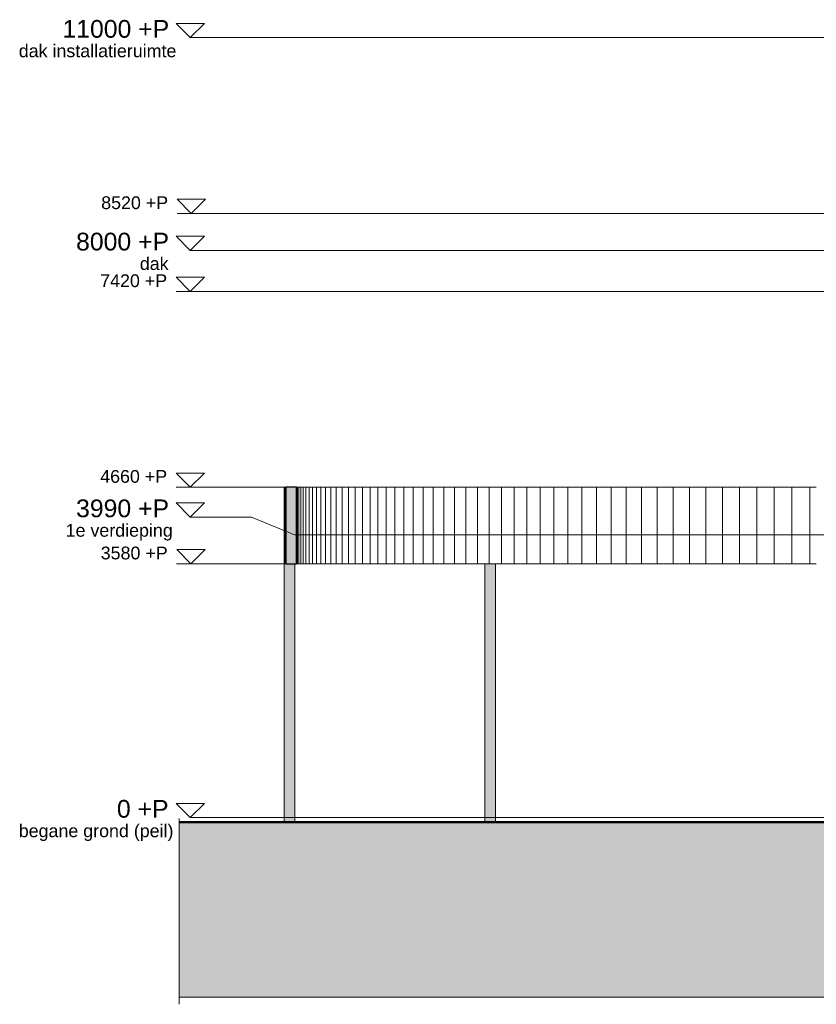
# Model space of a CAD drawing. Header units: millimetres. Extents: x -85630 to 257083, y -5697 to 14715.
# Tile 69 of 93: x 149970 to 161200, y -2633 to 11253. Entities that reach past the tile are written whole.
import ezdxf

# ---------------------------------------------------------------- set-up
doc = ezdxf.new("R2010")
doc.units = ezdxf.units.MM
for name, pattern in [('HAZ_hartlijn', [8, 5, -1, 1, -1]), ('THO_hhidden', [2.5, 1.5, -1]), ('THO_stramienlijn', [20, 17, -1.5, 0, -1.5])]:
    doc.linetypes.add(name, pattern=pattern)
doc.layers.add('A-DETL', color=7, linetype='Continuous', lineweight=13, true_color=0x00a600)
for name, color, linetype, lineweight in [('A-DETL-GENF', 7, 'Continuous', 13), ('A-FLOR-LEVL', 7, 'Continuous', 13), ('A-WALL-PATT', 7, 'Continuous', 25), ('C-TOPO', 7, 'Continuous', 13), ('C-TOPO-PATT', 7, 'Continuous', 50), ('G-ANNO-DIMS', 7, 'Continuous', 13), ('I-WALL', 7, 'Continuous', 18), ('S-COLS', 7, 'Continuous', 13)]:
    doc.layers.add(name, color=color, linetype=linetype, lineweight=lineweight)
doc.styles.add('Arial', font='arial.ttf', dxfattribs={"height": 250})
doc.styles.add('Arial_1', font='arial.ttf', dxfattribs={"height": 180})

# ---------------------------------------------------------------- blocks, each defined once
blk = doc.blocks.new('FP_182-01 doorsnede EE _plotview_')
at = {"layer": 'A-WALL-PATT', "color": 252, "lineweight": 13, "true_color": 0x858482}
for p, q in [((1000, 3580), (1000, 4660)), ((1007, 3580), (1007, 4660))]:
    blk.add_line(p, q, dxfattribs=at)
at = {"layer": 'I-WALL'}
blk.add_line((1000, 4660), (1000, 3580), dxfattribs=at)
blk = doc.blocks.new('FP_183-01 doorsnede EE _plotview_')
at = {"layer": 'A-WALL-PATT', "color": 252, "lineweight": 13, "true_color": 0x858482}
for p, q in [((1185, 3580), (1185, 4660)), ((1206, 3580), (1206, 4660)), ((1233, 3580), (1233, 4660)), ((1265, 3580), (1265, 4660)), ((1304, 3580), (1304, 4660)), ((1348, 3580), (1348, 4660)), ((1398, 3580), (1398, 4660)), ((1453, 3580), (1453, 4660)), ((1515, 3580), (1515, 4660)), ((1582, 3580), (1582, 4660)), ((1654, 3580), (1654, 4660)), ((1733, 3580), (1733, 4660)), ((1817, 3580), (1817, 4660)), ((1906, 3580), (1906, 4660)), ((2001, 3580), (2001, 4660)), ((2102, 3580), (2102, 4660)), ((2208, 3580), (2208, 4660)), ((2319, 3580), (2319, 4660)), ((2436, 3580), (2436, 4660)), ((2558, 3580), (2558, 4660)), ((2685, 3580), (2685, 4660)), ((2818, 3580), (2818, 4660)), ((2956, 3580), (2956, 4660)), ((3099, 3580), (3099, 4660)), ((3247, 3580), (3247, 4660)), ((3400, 3580), (3400, 4660)), ((3558, 3580), (3558, 4660)), ((3721, 3580), (3721, 4660)), ((3889, 3580), (3889, 4660)), ((4062, 3580), (4062, 4660)), ((4239, 3580), (4239, 4660)), ((4421, 3580), (4421, 4660)), ((4608, 3580), (4608, 4660)), ((4799, 3580), (4799, 4660)), ((4995, 3580), (4995, 4660)), ((5195, 3580), (5195, 4660)), ((5399, 3580), (5399, 4660)), ((5607, 3580), (5607, 4660)), ((5820, 3580), (5820, 4660)), ((6037, 3580), (6037, 4660)), ((6258, 3580), (6258, 4660)), ((6482, 3580), (6482, 4660)), ((6711, 3580), (6711, 4660)), ((6943, 3580), (6943, 4660)), ((7179, 3580), (7179, 4660)), ((7418, 3580), (7418, 4660)), ((7661, 3580), (7661, 4660)), ((7907, 3580), (7907, 4660)), ((8156, 3580), (8156, 4660)), ((8409, 3580), (8409, 4660))]:
    blk.add_line(p, q, dxfattribs=at)
blk = doc.blocks.new('NLRS_28_SCO_UN_houten kolom rond_gen_bcb - rond 150-2413769-01 doorsnede EE _plotview_')
at = {"layer": 'S-COLS', "true_color": 0xe8c753}
for points in [[(3869, -63), (3869, 3580), (3825, 3580), (3825, -63), (3857, -63)], [(3912, -63), (3975, -63), (3975, 3580), (3869, 3580), (3869, -63), (3898, -63)]]:
    blk.add_hatch(color=53, dxfattribs=at).paths.add_polyline_path(points)
at = {"layer": 'S-COLS'}
for p, q in [((3825, 3580), (3825, -63)), ((3975, -63), (3975, 3580))]:
    blk.add_line(p, q, dxfattribs=at)
blk = doc.blocks.new('NLRS_28_SCO_UN_houten kolom rond_gen_bcb - rond 150-V187-01 doorsnede EE _plotview_')
at = {"layer": 'S-COLS', "true_color": 0xe8c753}
blk.add_hatch(color=53, dxfattribs=at).paths.add_polyline_path([(1074, -63), (1150, -63), (1150, 3580), (1001, 3580), (1000, -63), (1060, -63)])
at = {"layer": 'S-COLS'}
for p, q in [((1000, 3590), (1000, -63)), ((1150, -63), (1150, 3580))]:
    blk.add_line(p, q, dxfattribs=at)
blk = doc.blocks.new('NLRS_01_DI_UN_afbreeklijn_gen_tho - afbreeklijn-2412068-01 doorsnede EE _plotview_')
at = {"layer": 'A-DETL-GENF', "linetype": 'HAZ_hartlijn', "lineweight": 18}
blk.add_line((82280, -2533), (-481, -2533), dxfattribs=at)
blk = doc.blocks.new('NLRS_01_DI_UN_afbreeklijn_gen_tho - afbreeklijn-2412030-01 doorsnede EE _plotview_')
at = {"layer": 'A-DETL-GENF', "linetype": 'HAZ_hartlijn', "lineweight": 18}
blk.add_line((-481, -2633), (-481, -13), dxfattribs=at)
blk = doc.blocks.new('Level - Level _ P _ description-1127031-01 doorsnede EE _plotview_')
at = {"layer": 'A-FLOR-LEVL', "lineweight": 18}
for p, q in [((-525, 200), (-326, 0)), ((-525, 200), (-127, 200)), ((-127, 200), (-326, 0))]:
    blk.add_line(p, q, dxfattribs=at)
at = {"layer": 'A-FLOR-LEVL'}
blk.add_line((-127, 0), (-326, 0), dxfattribs=at)
blk = doc.blocks.new('Spot Elevations - arrow above 13mm-511644-01 doorsnede EE _plotview_')
at = {"layer": 'G-ANNO-DIMS'}
for p, q in [((-511, 8720), (-311, 8520)), ((-111, 8720), (-511, 8720)), ((-311, 8520), (-111, 8720)), ((-511, 8520), (-111, 8520))]:
    blk.add_line(p, q, dxfattribs=at)

msp = doc.modelspace()

# ---------------------------------------------------------------- hatches: boundary and pattern name
at = {"layer": 'A-WALL-PATT', "lineweight": 18, "true_color": 0x808080}
msp.add_hatch(color=8, dxfattribs=at).paths.add_polyline_path([(153870.5589453, 3580), (153870.5589453, 4660), (153720.3593943, 4660), (153720.3593943, 3580)])
at = {"layer": 'C-TOPO-PATT', "lineweight": 13, "true_color": 0xc0c0c0}
msp.add_hatch(color=9, dxfattribs=at).paths.add_polyline_path([(196264.0407388, -2533), (234980.6035672, -2533), (234980.6035672, -63), (224477.0574301, -63), (224477.0574301, -390), (162723.1052483, -390), (162723.1052483, -63), (152219.0640624, -63), (152219.0640624, -2533), (193602.8228134, -2533)])

# ---------------------------------------------------------------- linework, layer by layer
at = {"layer": 'A-DETL', "color": 7, "linetype": 'THO_hhidden'}
for p, q in [((153720.3593943, 0), (153702.0323407, 0)), ((156528.601829, 0), (153847.5374991, 0)), ((162269.0132708, 0), (153849.8330792, 0)), ((162268.8746475, 0), (156673.0881834, 0))]:
    msp.add_line(p, q, dxfattribs=at)
at = {"layer": 'A-FLOR-LEVL', "color": 5, "linetype": 'THO_stramienlijn', "true_color": 0x0000ff}
for p, q in [((152573.3532355, 11000), (234679.3367399, 11000)), ((152573.3532355, 8000), (234679.3367399, 8000)), ((153843.3532355, 3990), (234679.3367399, 3990)), ((152573.3532355, 0), (234679.3367399, 0))]:
    msp.add_line(p, q, dxfattribs=at)
at = {"layer": 'A-FLOR-LEVL', "color": 5, "true_color": 0x0000ff}
for p, q in [((153238.5354205, 4237.8289118), (152573.3532355, 4237.8289118)), ((153843.3532355, 3990), (153238.5354205, 4237.8289118))]:
    msp.add_line(p, q, dxfattribs=at)
at = {"layer": 'C-TOPO', "lineweight": 50}
msp.add_line((162723.1052483, -63), (152219.0640624, -63), dxfattribs=at)
at = {"layer": 'G-ANNO-DIMS'}
for p, q in [((164055.0586269, 8520), (152188.7114886, 8520)), ((163553.3391851, 7420), (152174.6547706, 7420)), ((156090.7911436, 4660), (152174.6547706, 4660)), ((156090.7911436, 3580), (152182.2003169, 3580))]:
    msp.add_line(p, q, dxfattribs=at)
at = {"layer": 'I-WALL'}
for p, q in [((153720.3593943, 4660), (153699.8330792, 4660)), ((153870.5589453, 4660), (161199.2974089, 4660)), ((153699.8330792, 3580), (153720.3593943, 3580)), ((161199.2974089, 3580), (153870.5589453, 3580))]:
    msp.add_line(p, q, dxfattribs=at)
at = {"layer": 'I-WALL', "lineweight": 25}
for p, q in [((153870.5589453, 4660), (153720.3593943, 4660)), ((153720.3593943, 4660), (153720.3593943, 3580)), ((153870.5589453, 3580), (153870.5589453, 4660)), ((153720.3593943, 3580), (153870.5589453, 3580))]:
    msp.add_line(p, q, dxfattribs=at)

# ---------------------------------------------------------------- block references
at = {"layer": 'A-DETL-GENF', "linetype": 'HAZ_hartlijn', "lineweight": 18}
for name in ['NLRS_01_DI_UN_afbreeklijn_gen_tho - afbreeklijn-2412030-01 doorsnede EE _plotview_', 'NLRS_01_DI_UN_afbreeklijn_gen_tho - afbreeklijn-2412068-01 doorsnede EE _plotview_']:
    msp.add_blockref(name, (152700.1981138, 0), dxfattribs=at)
at = {"layer": 'A-FLOR-LEVL'}
for p in [(152700.1981138, 11000), (152700.1981138, 8000), (152700.1981138, 4237.8289118), (152700.1981138, 0)]:
    msp.add_blockref('Level - Level _ P _ description-1127031-01 doorsnede EE _plotview_', p, dxfattribs=at)
at = {"layer": 'G-ANNO-DIMS'}
for p in [(152700.1981138, 0), (152686.1413958, -1100), (152686.1413958, -3860), (152693.6869421, -4940)]:
    msp.add_blockref('Spot Elevations - arrow above 13mm-511644-01 doorsnede EE _plotview_', p, dxfattribs=at)
at = {"layer": 'I-WALL'}
for name in ['FP_182-01 doorsnede EE _plotview_', 'FP_183-01 doorsnede EE _plotview_']:
    msp.add_blockref(name, (152700.1981138, 0), dxfattribs=at)
at = {"layer": 'S-COLS'}
for name in ['NLRS_28_SCO_UN_houten kolom rond_gen_bcb - rond 150-V187-01 doorsnede EE _plotview_', 'NLRS_28_SCO_UN_houten kolom rond_gen_bcb - rond 150-2413769-01 doorsnede EE _plotview_']:
    msp.add_blockref(name, (152700.1981138, 0), dxfattribs=at)

# ---------------------------------------------------------------- texts
at = {"layer": 'A-FLOR-LEVL', "attachment_point": 1}
for s, insert, char_height, width, style in [('11000 +P', (150572.5016063, 11248.9325909), 250, 1811.81375, 'Arial'), ('dak installatieruimte', (149956.819334, 10903.9898825), 180, 2549.36625, 'Arial_1'), ('8000 +P', (150764.5016063, 8248.9325909), 250, 1579.324375, 'Arial'), ('dak', (151662.819334, 7903.9898825), 180, 481.0125, 'Arial_1'), ('3990 +P', (150764.5016063, 4486.7615027), 250, 1579.324375, 'Arial'), ('1e verdieping', (150617.819334, 4141.8187944), 180, 1747.67875, 'Arial_1'), ('0 +P', (151340.5016063, 248.9325909), 250, 881.85625, 'Arial'), ('begane grond (peil)', (149956.819334, -96.0101175), 180, 2549.36625, 'Arial_1')]:
    msp.add_mtext(s, dxfattribs=dict(at, insert=insert, char_height=char_height, width=width, style=style))
at = {"layer": 'G-ANNO-DIMS', "char_height": 180, "width": 1128.263164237, "attachment_point": 1, "line_spacing_factor": 0.941778, "style": 'Arial_1'}
for s, insert in [('8520 +P', (151118.6018368, 8762.1573419)), ('7420 +P', (151104.5451189, 7662.1573419)), ('4660 +P', (151104.5451189, 4902.1573419)), ('3580 +P', (151112.0906651, 3822.1573419))]:
    msp.add_mtext(s, dxfattribs=dict(at, insert=insert))

doc.saveas('drawing.dxf')
